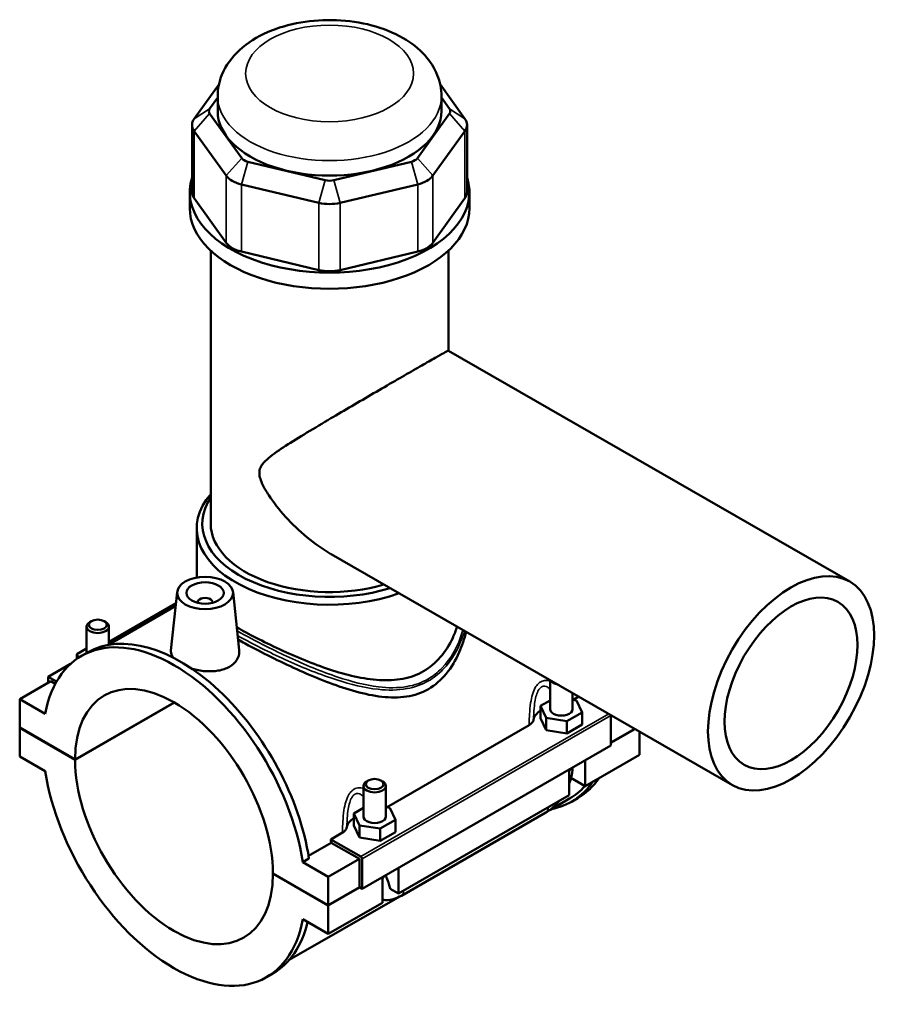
# Model space of a CAD drawing. Header units: millimetres. Extents: x 0 to 898, y -421 to 990.
# Tile 7 of 7: x 627 to 858, y 725 to 990. Entities that reach past the tile are written whole.
import ezdxf

# ---------------------------------------------------------------- set-up
doc = ezdxf.new("R2010")
doc.units = ezdxf.units.MM
doc.layers.add('Visible (ANSI)', color=7, linetype='Continuous', lineweight=50)
doc.layers.add('Visible Narrow (ANSI)', color=7, linetype='Continuous', lineweight=35)

msp = doc.modelspace()

# ---------------------------------------------------------------- linework, layer by layer
at = {"layer": 'Visible (ANSI)'}
for p, q in [((680.367, 972.249), (673.701, 962.982)), ((746.324, 962.982), (739.658, 972.249)), ((677.859, 965.67), (680.012, 968.664)), ((680.012, 965.008), (680.012, 969.006)), ((740.012, 965.008), (740.012, 969.006)), ((740.012, 968.664), (742.166, 965.67)), ((686.465, 952.383), (677.859, 964.347)), ((742.166, 964.347), (733.56, 952.383)), ((673.13, 961.33), (673.13, 943.303)), ((673.701, 959.677), (682.307, 947.712)), ((737.718, 947.712), (746.324, 959.677)), ((746.894, 961.33), (746.894, 943.303)), ((708.864, 946.492), (688.088, 951.448)), ((731.937, 951.448), (711.16, 946.492)), ((672.512, 938.961), (672.512, 943.303)), ((686.366, 945.375), (707.142, 940.419)), ((712.883, 940.419), (733.659, 945.375)), ((747.512, 938.961), (747.512, 943.303)), ((682.307, 929.686), (673.701, 941.65)), ((746.324, 941.65), (737.718, 929.686)), ((678.137, 854.345), (678.137, 927.586)), ((707.142, 922.392), (686.366, 927.348)), ((733.659, 927.348), (712.883, 922.392)), ((741.887, 900.749), (741.887, 927.586)), ((741.884, 900.751), (849.476, 838.793)), ((674.387, 839.859), (674.387, 853.119)), ((710.445, 846.156), (818.037, 784.198)), ((669.151, 836.005), (667.471, 820.337)), ((684.123, 836.005), (685.793, 820.425)), ((668.751, 832.268), (650.543, 821.783)), ((668.829, 832.996), (650.858, 822.647)), ((674.637, 833.1), (674.637, 833.286)), ((678.637, 833.1), (678.637, 833.286)), ((646.154, 828.19), (645.728, 827.943)), ((649.561, 828.19), (649.987, 827.943)), ((644.858, 819.634), (644.858, 826.726)), ((650.858, 821.965), (650.858, 826.726)), ((642.281, 819.35), (644.858, 820.834)), ((642.731, 818.383), (642.281, 819.35)), ((642.281, 818.081), (642.281, 819.35)), ((643.479, 818.84), (645.148, 819.801)), ((640.583, 816.731), (634.564, 813.265)), ((635.271, 812.04), (626.927, 807.235)), ((634.564, 813.265), (636.806, 811.974)), ((634.564, 811.633), (634.564, 813.265)), ((636.465, 811.353), (635.271, 812.04)), ((769.167, 804.563), (769.167, 812.341)), ((775.167, 804.563), (775.167, 808.885)), ((633.763, 803.299), (626.927, 807.235)), ((626.927, 807.235), (626.927, 799.611)), ((641.777, 791.06), (668.36, 806.369)), ((668.431, 806.328), (641.777, 790.978)), ((769.167, 806.908), (766.59, 805.424)), ((776.25, 806.914), (775.167, 807.081)), ((775.3, 807.061), (776.818, 807.935)), ((777.744, 803.703), (776.25, 806.914)), ((766.59, 805.424), (768.085, 802.212)), ((766.59, 802.154), (766.59, 805.424)), ((773.661, 801.352), (777.744, 803.703)), ((777.744, 800.433), (777.744, 803.703)), ((766.59, 802.154), (768.085, 798.942)), ((768.085, 802.212), (773.661, 801.352)), ((768.085, 798.942), (768.085, 802.212)), ((773.661, 798.082), (773.661, 801.352)), ((773.661, 798.082), (777.744, 800.433)), ((785.461, 802.839), (785.461, 794.806)), ((626.927, 799.611), (641.777, 791.06)), ((626.927, 799.53), (626.998, 799.57)), ((626.927, 799.53), (626.927, 791.906)), ((641.777, 790.978), (626.927, 799.53)), ((725.237, 778.231), (763.54, 800.288)), ((768.085, 798.942), (773.661, 798.082)), ((785.461, 795.621), (791.831, 799.289)), ((791.902, 799.248), (785.461, 795.539)), ((793.097, 798.56), (793.097, 792.313)), ((785.461, 794.806), (718.71, 756.367)), ((626.927, 791.906), (633.763, 787.97)), ((793.097, 792.313), (778.531, 783.925)), ((778.531, 790.816), (778.531, 783.925)), ((774.288, 781.482), (774.288, 788.373)), ((720.4, 785.435), (719.974, 785.187)), ((723.808, 785.435), (724.233, 785.187)), ((778.531, 783.925), (774.745, 786.105)), ((719.104, 783.971), (719.104, 775.734)), ((725.104, 783.971), (725.104, 775.734)), ((774.288, 781.482), (728.468, 755.095)), ((774.391, 780.592), (769.037, 777.509)), ((774.877, 779.747), (776.546, 780.708)), ((719.104, 778.078), (716.527, 776.594)), ((726.186, 778.085), (725.104, 778.252)), ((727.681, 774.873), (726.186, 778.085)), ((729.258, 754.522), (768.007, 776.837)), ((716.527, 776.594), (718.021, 773.383)), ((716.527, 773.324), (716.527, 776.594)), ((723.598, 772.522), (727.681, 774.873)), ((727.681, 771.603), (727.681, 774.873)), ((710.319, 769.64), (713.477, 771.459)), ((716.527, 773.324), (718.021, 770.113)), ((718.021, 770.113), (718.021, 773.383)), ((718.021, 773.383), (723.598, 772.522)), ((723.598, 769.252), (723.598, 772.522)), ((723.598, 769.252), (727.681, 771.603)), ((704.375, 765.232), (710.465, 768.739)), ((718.356, 765.012), (710.319, 769.64)), ((718.003, 764.398), (710.465, 768.739)), ((718.021, 770.113), (723.598, 769.252)), ((704.492, 764.49), (702.823, 763.529)), ((709.659, 759.593), (702.823, 763.529)), ((718.003, 764.398), (709.659, 759.593)), ((718.003, 756.774), (718.003, 764.398)), ((718.71, 756.367), (718.71, 764.4)), ((728.468, 761.986), (728.468, 755.095)), ((694.81, 760.521), (709.659, 751.969)), ((694.81, 760.439), (694.881, 760.48)), ((709.659, 751.888), (694.81, 760.439)), ((709.659, 751.969), (709.659, 759.593)), ((724.225, 752.652), (724.225, 759.543)), ((709.659, 751.969), (718.003, 756.774)), ((718.074, 756.733), (709.659, 751.888)), ((718.003, 756.774), (718.71, 756.367)), ((728.468, 755.095), (726.242, 756.377)), ((728.209, 753.997), (699.199, 737.291)), ((724.225, 752.652), (709.659, 744.264)), ((709.659, 744.264), (709.659, 751.888)), ((702.823, 748.2), (709.659, 744.264)), ((693.108, 732.659), (694.776, 733.62))]:
    msp.add_line(p, q, dxfattribs=at)
for centre, major_axis, ratio, start_param, end_param in [((680.63, 965.008), (-3, 0), 0.5758617, 5.8904862, 6.6758844), ((710.012, 965.008), (-30, 0), 0.5758617, 0, 3.1415927), ((739.394, 965.008), (3, 0), 0.5758617, 5.8904862, 6.6758844), ((680.63, 961.33), (-7.5, 0), 0.5758617, 5.8904862, 6.6758844), ((739.394, 961.33), (7.5, 0), 0.5758617, 5.8904862, 6.6758844), ((689.236, 953.044), (-3, 0), 0.5758617, 0.3926991, 1.1780972), ((730.789, 953.044), (3, 0), 0.5758617, 5.1050881, 5.8904862), ((710.012, 943.303), (-37.5, 0), 0.5758617, 6.1013948, 9.6065685), ((689.236, 949.365), (7.5, 0), 0.5758617, 3.5342917, 4.3196899), ((710.012, 948.088), (-3, 0), 0.5758617, 1.1780972, 1.9634954), ((730.789, 949.365), (7.5, 0), 0.5758617, 5.1050881, 5.8904862), ((680.63, 943.303), (-7.5, 0), 0.5758617, 0, 0.3926991), ((739.394, 943.303), (7.5, 0), 0.5758617, 5.8904862, 6.2831853), ((710.012, 938.961), (-37.5, 0), 0.5758617, 0, 3.1415927), ((710.012, 944.41), (7.5, 0), 0.5758617, 4.3196899, 5.1050881), ((689.236, 931.338), (-7.5, 0), 0.5758617, 0.3926991, 1.1780972), ((730.789, 931.338), (7.5, 0), 0.5758617, 5.1050881, 5.8904862), ((710.012, 926.383), (-7.5, 0), 0.5758617, 1.1780972, 1.9634954), ((710.012, 853.119), (-35.625, 0), 0.5758617, 5.8202306, 8.4058625), ((710.012, 854.345), (-34.125, 0), 0.5758617, 5.9180233, 8.3496444), ((710.012, 854.345), (-31.875, 0), 0.5758617, 0, 2.045347), ((676.637, 833.286), (-2, 0), 0.5758617, 2.9729035, 6.4518745), ((647.858, 826.726), (3, 0), 0.5758617, 2.360047, 7.0647309), ((668.293, 775.75), (-24.814, 43.091), 0.5780931, 4.1185967, 6.880845), ((669.962, 776.71), (-24.814, 43.091), 0.5780931, 4.1185967, 6.2831853), ((668.293, 775.75), (-18.714, 32.497), 0.5780931, 3.9302579, 7.0691838), ((772.167, 812.8), (-3, 0), 0.5758617, 0.3234501, 1.2473463), ((772.167, 801.293), (-7.5, 0), 0.5758617, 5.5507827, 6.1827698), ((772.167, 804.563), (-3, 0), 0.5758617, 0, 3.1415927), ((785.107, 803.042), (-0.25, 0.433), 0.5780931, 3.9289245, 4.2238951), ((668.293, 775.75), (18.714, -32.497), 0.5780931, 3.9302579, 7.0691838), ((668.293, 775.75), (24.814, -43.091), 0.5780931, 4.1185967, 6.880845), ((722.104, 783.971), (-3, 0), 0.5758617, 5.5016397, 10.2063236), ((750.063, 822.838), (24.814, -43.091), 0.5780931, 6.0848308, 6.5528756), ((751.732, 823.799), (24.814, -43.091), 0.5780931, 0, 0.2696903), ((750.063, 822.838), (24.328, -42.246), 0.5780931, 0, 0.1868776), ((722.104, 772.464), (-7.5, 0), 0.5758617, 5.5507827, 6.1827698), ((722.104, 775.734), (-3, 0), 0.5758617, 0, 3.1415927), ((676.637, 780.554), (-24.328, 42.246), 0.5780931, 4.1224377, 4.1433852), ((718.356, 764.603), (0.25, -0.433), 0.5780931, 0.7873319, 2.3581282), ((669.962, 776.71), (24.814, -43.091), 0.5780931, 0, 0.549275)]:
    msp.add_ellipse(centre, major_axis=major_axis, ratio=ratio, start_param=start_param, end_param=end_param, dxfattribs=at)
for centre, major_axis, ratio in [((833.756, 811.496), (-15.72, -27.297), 0.5780931), ((676.637, 835.739), (-7.5, 0), 0.5758617), ((676.637, 835.739), (-5, 0), 0.5758617), ((833.756, 811.496), (-12.576, -21.838), 0.5780931), ((647.858, 827.217), (-2.4, 0), 0.5758617), ((722.104, 784.461), (-2.4, 0), 0.5758617)]:
    msp.add_ellipse(centre, major_axis=major_axis, ratio=ratio, dxfattribs=at)
for points, knots in [([(740.012, 969.006), (740.012, 970.962), (739.617, 972.908), (738.128, 976.639), (736.987, 978.388), (733.952, 981.796), (731.944, 983.346), (727.169, 986.115), (724.319, 987.239), (718.27, 988.837), (715.066, 989.301), (708.644, 989.553), (705.428, 989.349), (699.196, 988.28), (696.183, 987.413), (690.598, 984.972), (688.023, 983.394), (683.868, 979.56), (682.205, 977.36), (680.424, 972.984), (680.012, 971), (680.012, 969.006)], [0.7853982, 0.7853982, 0.7853982, 0.7853982, 1.0111855, 1.0111855, 1.2593599, 1.2593599, 1.5673924, 1.5673924, 1.9261236, 1.9261236, 2.2882194, 2.2882194, 2.6456725, 2.6456725, 3.0054048, 3.0054048, 3.3691362, 3.3691362, 3.6967719, 3.6967719, 3.9269908, 3.9269908, 3.9269908, 3.9269908]), ([(710.445, 846.156), (710.425, 846.168), (710.405, 846.179), (708.169, 847.472), (705.993, 849.009), (701.89, 852.413), (699.961, 854.278), (696.497, 858.107), (694.971, 860.043), (693.071, 862.934), (692.508, 863.882), (691.815, 865.345), (691.611, 865.837), (691.297, 866.858), (691.186, 867.386), (691.186, 868.5), (691.297, 868.935), (691.611, 869.697), (691.815, 870.023), (692.508, 870.941), (693.071, 871.468), (694.971, 873.056), (696.497, 874.087), (699.961, 876.328), (701.89, 877.517), (705.993, 880.003), (708.169, 881.299), (712.147, 883.653), (714.032, 884.762), (717.896, 887.026), (719.876, 888.181), (723.771, 890.449), (725.691, 891.563), (729.315, 893.662), (731.02, 894.646), (734.083, 896.411), (735.471, 897.207), (737.85, 898.565), (738.841, 899.127), (740.395, 899.998), (740.96, 900.307), (741.69, 900.689), (741.861, 900.764), (741.884, 900.751)], [8.4625616, 8.4625616, 8.4625616, 8.4625616, 8.4699591, 8.4699591, 9.2876665, 9.2876665, 10.105374, 10.105374, 10.9230814, 10.9230814, 11.3319351, 11.3319351, 11.536362, 11.536362, 11.7407889, 11.7407889, 11.9452157, 11.9452157, 12.1496426, 12.1496426, 12.5584963, 12.5584963, 13.3762037, 13.3762037, 14.1939112, 14.1939112, 15.0116186, 15.0116186, 15.6615098, 15.6615098, 16.311401, 16.311401, 16.9612921, 16.9612921, 17.6111833, 17.6111833, 18.2610745, 18.2610745, 18.9109656, 18.9109656, 19.5608568, 19.5608568, 20.2033504, 20.2033504, 20.2033504, 20.2033504]), ([(735.203, 814.76), (733.533, 813.799), (731.677, 813.118), (727.704, 812.338), (725.588, 812.235), (721.224, 812.488), (718.973, 812.843), (714.462, 813.852), (712.201, 814.506), (707.855, 815.944), (705.607, 816.781), (701.09, 818.614), (698.822, 819.608), (694.425, 821.651), (692.293, 822.702), (688.44, 824.696), (686.703, 825.641), (685.138, 826.536)], [0, 0, 0, 0, 0.7084191, 0.7084191, 1.4168381, 1.4168381, 2.1252572, 2.1252572, 2.8336762, 2.8336762, 3.5317729, 3.5317729, 4.2298696, 4.2298696, 4.9279663, 4.9279663, 5.5816798, 5.5816798, 5.5816798, 5.5816798]), ([(744.221, 826.706), (743.883, 825.664), (743.484, 824.643), (742.139, 821.766), (741.026, 820.01), (738.393, 816.986), (736.873, 815.722), (735.203, 814.76)], [20.7191714, 20.7191714, 20.7191714, 20.7191714, 21.087414, 21.087414, 21.7958331, 21.7958331, 22.5042521, 22.5042521, 22.5042521, 22.5042521]), ([(746.601, 825.335), (746.159, 823.447), (745.553, 821.586), (743.858, 817.721), (742.697, 815.761), (739.929, 812.4), (738.321, 811.002), (736.529, 809.971)], [21.8738521, 21.8738521, 21.8738521, 21.8738521, 22.5079745, 22.5079745, 23.2681434, 23.2681434, 24.0283124, 24.0283124, 24.0283124, 24.0283124]), ([(736.529, 809.971), (734.737, 808.939), (732.763, 808.273), (728.568, 807.625), (726.346, 807.637), (721.773, 808.153), (719.416, 808.655), (714.688, 809.959), (712.316, 810.76), (707.765, 812.465), (705.416, 813.431), (700.682, 815.511), (698.298, 816.625), (693.667, 818.886), (691.415, 820.037), (687.972, 821.862), (686.695, 822.557), (685.493, 823.228)], [0, 0, 0, 0, 0.7601689, 0.7601689, 1.5203379, 1.5203379, 2.2805068, 2.2805068, 3.0406758, 3.0406758, 3.7822764, 3.7822764, 4.5238769, 4.5238769, 5.2654775, 5.2654775, 5.7361569, 5.7361569, 5.7361569, 5.7361569]), ([(668.121, 818.368), (667.685, 818.929), (667.466, 819.514), (667.457, 820.153), (667.462, 820.245), (667.472, 820.337)], [4.52004697, 4.52004697, 4.52004697, 4.52004697, 4.85254484, 4.85254484, 4.90735464, 4.90735464, 4.90735464, 4.90735464]), ([(685.792, 820.425), (685.807, 820.297), (685.814, 820.171), (685.823, 819.292), (685.602, 818.487), (684.677, 817.044), (683.973, 816.409), (683.155, 815.938)], [7.56808004, 7.56808004, 7.56808004, 7.56808004, 7.62582558, 7.62582558, 7.9728339, 7.9728339, 8.31984223, 8.31984223, 8.31984223, 8.31984223]), ([(683.155, 815.938), (682.337, 815.467), (681.3, 815.1), (679.034, 814.704), (677.803, 814.674), (675.503, 814.863), (674.278, 815.094), (673.083, 815.454), (673.017, 815.474), (672.951, 815.495)], [2.7732807, 2.7732807, 2.7732807, 2.7732807, 3.1202891, 3.1202891, 3.4672974, 3.4672974, 3.8136092, 3.8136092, 3.834082, 3.834082, 3.834082, 3.834082]), ([(763.54, 800.288), (763.874, 800.481), (764.145, 800.707), (764.537, 801.198), (764.658, 801.459), (764.705, 801.726)], [-0.2816649, -0.2816649, -0.2816649, -0.2816649, -0.13959104, -0.13959104, 0, 0, 0, 0]), ([(774.288, 784.659), (774.495, 785.217), (774.669, 785.781), (775.01, 787.189), (775.133, 788.036), (775.161, 788.875)], [4.21285195, 4.21285195, 4.21285195, 4.21285195, 4.39822972, 4.39822972, 4.67314597, 4.67314597, 4.67314597, 4.67314597]), ([(768.007, 776.837), (768.836, 777.314), (769.61, 777.908), (770.756, 778.998), (771.164, 779.438), (771.548, 779.904)], [3.14159265, 3.14159265, 3.14159265, 3.14159265, 3.45575192, 3.45575192, 3.64408528, 3.64408528, 3.64408528, 3.64408528]), ([(713.477, 771.459), (713.811, 771.652), (714.082, 771.878), (714.474, 772.369), (714.595, 772.63), (714.642, 772.897)], [-0.2816649, -0.2816649, -0.2816649, -0.2816649, -0.13959104, -0.13959104, 0, 0, 0, 0]), ([(725.118, 760.058), (725.124, 759.994), (725.131, 759.935), (725.149, 759.804), (725.162, 759.736), (725.189, 759.615), (725.204, 759.562), (725.234, 759.47), (725.248, 759.431), (725.262, 759.4)], [1.66583455, 1.66583455, 1.66583455, 1.66583455, 1.72251668, 1.72251668, 1.79837686, 1.79837686, 1.87423703, 1.87423703, 1.95009721, 1.95009721, 1.95009721, 1.95009721]), ([(725.262, 759.4), (725.516, 758.808), (725.743, 758.219), (726.038, 757.288), (726.151, 756.865), (726.233, 756.429), (726.238, 756.403), (726.242, 756.377)], [0.23169079, 0.23169079, 0.23169079, 0.23169079, 0.41096217, 0.41096217, 0.53797345, 0.53797345, 0.54599916, 0.54599916, 0.54599916, 0.54599916]), ([(724.225, 753.437), (724.467, 753.398), (724.709, 753.373), (725.761, 753.326), (726.554, 753.445), (727.988, 753.874), (728.638, 754.165), (729.258, 754.522)], [2.57223819, 2.57223819, 2.57223819, 2.57223819, 2.64878305, 2.64878305, 2.90673289, 2.90673289, 3.14159265, 3.14159265, 3.14159265, 3.14159265])]:
    msp.add_open_spline(points, degree=3, knots=knots, dxfattribs=at)
at = {"layer": 'Visible Narrow (ANSI)'}
for p, q in [((677.859, 965.67), (673.701, 962.982)), ((677.859, 964.347), (673.701, 959.677)), ((742.166, 965.67), (746.324, 962.982)), ((742.166, 964.347), (746.324, 959.677)), ((673.701, 941.65), (673.701, 959.677)), ((746.324, 959.677), (746.324, 941.65)), ((686.465, 952.383), (682.307, 947.712)), ((688.088, 951.448), (686.366, 945.375)), ((731.937, 951.448), (733.659, 945.375)), ((733.56, 952.383), (737.718, 947.712)), ((682.307, 947.712), (682.307, 929.686)), ((708.864, 946.492), (707.142, 940.419)), ((711.16, 946.492), (712.883, 940.419)), ((737.718, 929.686), (737.718, 947.712)), ((686.366, 927.348), (686.366, 945.375)), ((733.659, 945.375), (733.659, 927.348)), ((707.142, 940.419), (707.142, 922.392)), ((712.883, 922.392), (712.883, 940.419)), ((784.855, 803.306), (718.356, 765.012)), ((718.71, 764.4), (785.461, 802.839))]:
    msp.add_line(p, q, dxfattribs=at)
msp.add_ellipse((710.012, 975.138), major_axis=(-22.5, 0), ratio=0.5758617, dxfattribs=at)
for centre, major_axis, ratio, start_param, end_param in [((710.012, 969.006), (-30, 0), 0.5758617, 0, 3.1415927), ((735.999, 812.467), (-0.374, 0.65), 0.5780931, 3.9289245, 4.6729685), ((772.167, 789.234), (3, 0), 0.5758617, 5.4977871, 6.0476086), ((766.51, 779.436), (1.497, -2.6), 0.5780931, 0, 0.7911844), ((722.104, 760.405), (3, 0), 0.5758617, 5.4977871, 6.0476086), ((727.761, 757.122), (1.497, -2.6), 0.5780931, 0, 0.7911844)]:
    msp.add_ellipse(centre, major_axis=major_axis, ratio=ratio, start_param=start_param, end_param=end_param, dxfattribs=at)
for points, knots in [([(736.389, 812.657), (734.655, 811.659), (732.745, 810.994), (728.303, 810.212), (725.733, 810.233), (719.566, 810.983), (715.917, 811.943), (710.037, 813.911), (707.834, 814.743), (701.37, 817.382), (697.092, 819.377), (690.283, 822.806), (687.627, 824.223), (685.242, 825.567)], [11.9323536, 11.9323536, 11.9323536, 11.9323536, 12.6588681, 12.6588681, 13.5413748, 13.5413748, 14.7297309, 14.7297309, 15.4319472, 15.4319472, 16.7908669, 16.7908669, 17.7347637, 17.7347637, 17.7347637, 17.7347637]), ([(685.38, 824.275), (687.606, 823.039), (690.05, 821.756), (696.663, 818.477), (700.986, 816.508), (707.527, 813.923), (709.757, 813.112), (715.715, 811.202), (719.416, 810.284), (725.679, 809.607), (728.293, 809.618), (732.813, 810.454), (734.76, 811.143), (736.529, 812.161)], [-17.6488314, -17.6488314, -17.6488314, -17.6488314, -16.7908669, -16.7908669, -15.4319472, -15.4319472, -14.7297309, -14.7297309, -13.5413748, -13.5413748, -12.6588681, -12.6588681, -11.9323536, -11.9323536, -11.9323536, -11.9323536]), ([(745.78, 825.808), (745.724, 825.617), (745.667, 825.426), (744.478, 821.607), (742.659, 818.19), (739.001, 814.428), (737.75, 813.442), (736.389, 812.657)], [33.8567396, 33.8567396, 33.8567396, 33.8567396, 33.9249461, 33.9249461, 35.2265795, 35.2265795, 35.7970607, 35.7970607, 35.7970607, 35.7970607]), ([(736.529, 812.161), (737.918, 812.962), (739.196, 813.962), (742.939, 817.765), (744.811, 821.2), (746.061, 825.082), (746.135, 825.322), (746.207, 825.563)], [-35.7970607, -35.7970607, -35.7970607, -35.7970607, -35.2265795, -35.2265795, -33.9249461, -33.9249461, -33.8396152, -33.8396152, -33.8396152, -33.8396152]), ([(769.167, 812.076), (768.944, 812.158), (768.717, 812.219), (768.104, 812.315), (767.713, 812.303), (767.097, 812.143), (766.865, 812.048), (766.643, 811.921), (766.421, 811.793), (766.209, 811.632), (765.695, 811.141), (765.416, 810.767), (764.865, 809.805), (764.62, 809.188), (764.204, 807.81), (764.046, 807.039), (763.774, 805.251), (763.686, 804.227), (763.585, 802.398), (763.56, 801.59), (763.544, 800.623), (763.542, 800.456), (763.54, 800.288)], [-1.9769874, -1.9769874, -1.9769874, -1.9769874, -1.8864318, -1.8864318, -1.7357146, -1.7357146, -1.6415164, -1.6415164, -1.6415164, -1.5473181, -1.5473181, -1.396601, -1.396601, -1.2006686, -1.2006686, -0.9778921, -0.9778921, -0.6891423, -0.6891423, -0.4572349, -0.4572349, -0.4084429, -0.4084429, -0.4084429, -0.4084429]), ([(764.705, 801.726), (764.72, 802.313), (764.742, 802.902), (764.821, 804.357), (764.89, 805.224), (765.09, 806.717), (765.203, 807.354), (765.494, 808.475), (765.664, 808.969), (766.04, 809.722), (766.229, 810.008), (766.574, 810.369), (766.716, 810.483), (766.864, 810.568), (767.012, 810.653), (767.166, 810.71), (767.574, 810.783), (767.832, 810.754), (768.411, 810.551), (768.727, 810.337), (769.071, 810.015), (769.12, 809.968), (769.167, 809.919)], [0.4932159, 0.4932159, 0.4932159, 0.4932159, 0.6891423, 0.6891423, 0.9778921, 0.9778921, 1.2006686, 1.2006686, 1.396601, 1.396601, 1.5473181, 1.5473181, 1.6415164, 1.6415164, 1.6415164, 1.7357146, 1.7357146, 1.8864318, 1.8864318, 2.0823641, 2.0823641, 2.1146264, 2.1146264, 2.1146264, 2.1146264]), ([(719.104, 783.246), (718.881, 783.329), (718.654, 783.39), (718.041, 783.486), (717.65, 783.474), (717.034, 783.314), (716.802, 783.219), (716.58, 783.091), (716.358, 782.963), (716.146, 782.803), (715.632, 782.312), (715.353, 781.938), (714.802, 780.976), (714.557, 780.359), (714.14, 778.98), (713.983, 778.209), (713.711, 776.421), (713.623, 775.397), (713.521, 773.569), (713.497, 772.76), (713.481, 771.794), (713.479, 771.626), (713.477, 771.459)], [-1.9767202, -1.9767202, -1.9767202, -1.9767202, -1.8861645, -1.8861645, -1.7354474, -1.7354474, -1.6412491, -1.6412491, -1.6412491, -1.5470509, -1.5470509, -1.3963337, -1.3963337, -1.2004014, -1.2004014, -0.9776284, -0.9776284, -0.6888779, -0.6888779, -0.4569712, -0.4569712, -0.4081758, -0.4081758, -0.4081758, -0.4081758]), ([(714.642, 772.897), (714.657, 773.483), (714.679, 774.072), (714.758, 775.528), (714.827, 776.395), (715.027, 777.887), (715.14, 778.524), (715.431, 779.646), (715.601, 780.14), (715.977, 780.893), (716.166, 781.179), (716.511, 781.54), (716.653, 781.653), (716.801, 781.739), (716.949, 781.824), (717.103, 781.881), (717.511, 781.954), (717.769, 781.925), (718.347, 781.722), (718.664, 781.507), (719.008, 781.186), (719.056, 781.139), (719.104, 781.09)], [0.4929488, 0.4929488, 0.4929488, 0.4929488, 0.6888779, 0.6888779, 0.9776284, 0.9776284, 1.2004014, 1.2004014, 1.3963337, 1.3963337, 1.5470509, 1.5470509, 1.6412491, 1.6412491, 1.6412491, 1.7354474, 1.7354474, 1.8861645, 1.8861645, 2.0820968, 2.0820968, 2.1143592, 2.1143592, 2.1143592, 2.1143592])]:
    msp.add_open_spline(points, degree=3, knots=knots, dxfattribs=at)

doc.saveas('drawing.dxf')
